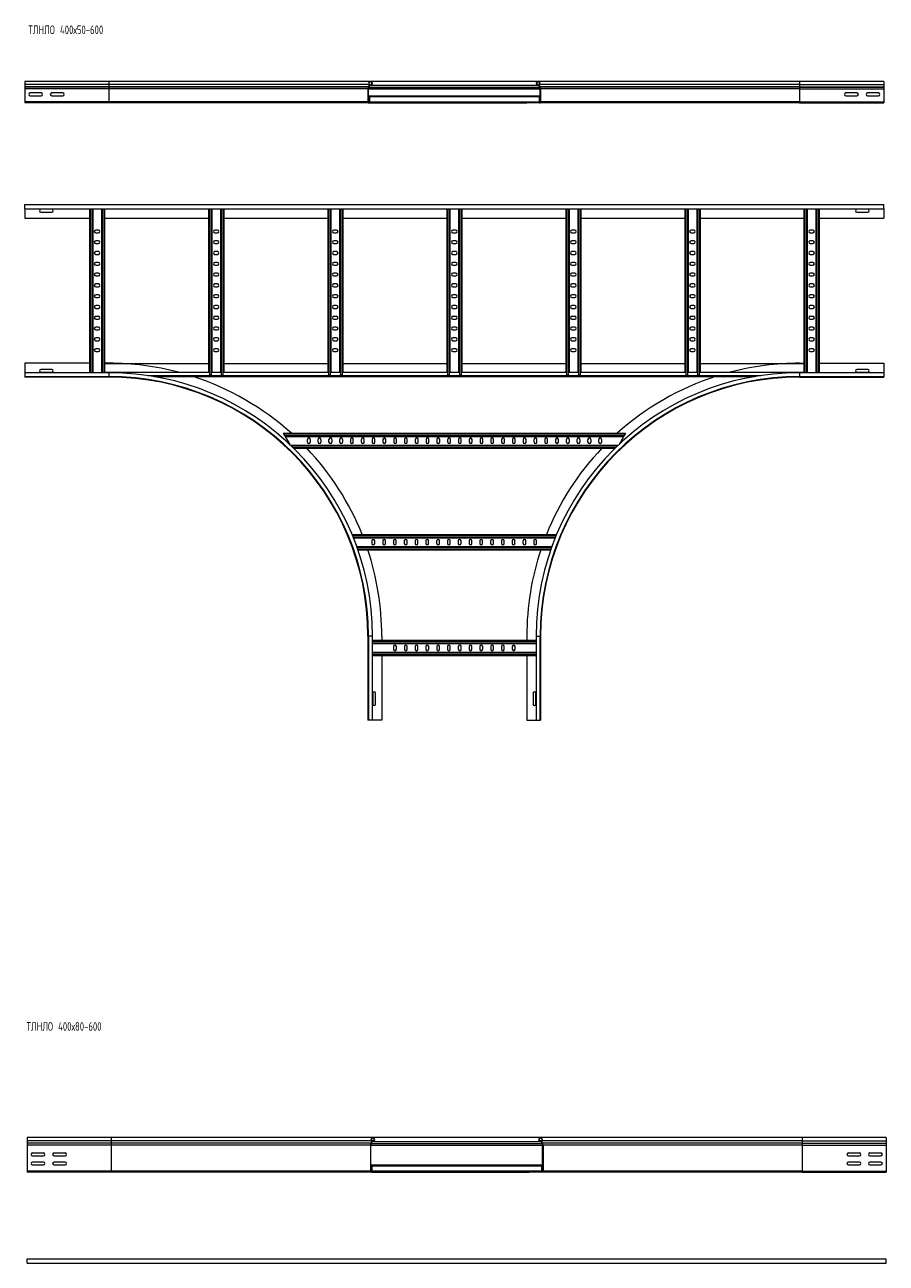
# Model space of a CAD drawing. Header units: millimetres. Extents: x -5 to 20346, y -6416 to 295.
# Tile 14 of 33: x 7594 to 9589, y -2847 to 23. Entities that reach past the tile are written whole.
import ezdxf

# ---------------------------------------------------------------- set-up
doc = ezdxf.new("R2010")
doc.units = ezdxf.units.MM
doc.styles.add('SLDTEXTSTYLE0', font='TXT', dxfattribs={"width": 0.7, "bigfont": 'bigfont'})

msp = doc.modelspace()

# ---------------------------------------------------------------- linework, layer by layer
at = {"color": 7, "linetype": 'Continuous', "lineweight": 15}
for p, q in [((7788.6, -108.3), (7593.6, -108.3)), ((7593.6, -108.3), (7593.6, -115.8)), ((8394.3, -108.3), (7788.6, -108.3)), ((8782.9, -108.3), (8394.3, -108.3)), ((9388.6, -108.3), (8782.9, -108.3)), ((9583.6, -108.3), (9388.6, -108.3)), ((9583.6, -108.3), (9583.6, -115.8)), ((7593.6, -115.8), (7593.6, -121.1)), ((7593.6, -121.1), (7593.6, -121.5)), ((7593.6, -121.5), (7593.6, -125.6)), ((7593.6, -125.6), (7593.6, -155.9)), ((7631.4, -135.1), (7605.9, -135.1)), ((7605.9, -141.6), (7631.4, -141.6)), ((7681.4, -135.1), (7655.9, -135.1)), ((7655.9, -141.6), (7681.4, -141.6)), ((8388.6, -125.6), (8388.6, -155.9)), ((8389.8, -155.9), (8389.8, -125.6)), ((8389.8, -141.7), (8392.1, -141.7)), ((8390.6, -121.1), (8390.3, -121.5)), ((8391.1, -122.3), (8391.5, -121.9)), ((8392.1, -141.7), (8392.1, -143.5)), ((8392.1, -141.7), (8785.1, -141.7)), ((8395.4, -116), (8392.4, -116)), ((8395.9, -117.1), (8392.8, -117.1)), ((8395.4, -116), (8395.9, -117.1)), ((8395.9, -117.1), (8781.3, -117.1)), ((8781.8, -116), (8781.3, -117.1)), ((8784.4, -117.1), (8781.3, -117.1)), ((8784.9, -116), (8781.8, -116)), ((8785.1, -141.7), (8787.4, -141.7)), ((8785.1, -141.7), (8785.1, -143.5)), ((8786.1, -122.3), (8785.7, -121.9)), ((8786.6, -121.1), (8787, -121.5)), ((8787.4, -155.9), (8787.4, -125.6)), ((8788.6, -125.6), (8788.6, -155.9)), ((9521.4, -135.1), (9495.9, -135.1)), ((9495.9, -141.6), (9521.4, -141.6)), ((9571.4, -135.1), (9545.9, -135.1)), ((9545.9, -141.6), (9571.4, -141.6)), ((9583.6, -115.8), (9583.6, -121.1)), ((9583.6, -121.1), (9583.6, -121.5)), ((9583.6, -121.5), (9583.6, -125.6)), ((9583.6, -125.6), (9583.6, -155.9)), ((7593.6, -155.9), (7593.6, -157.1)), ((7593.6, -155.9), (7593.6, -158.3)), ((7788.6, -158.3), (7593.6, -158.3)), ((8391, -158.3), (7788.6, -158.3)), ((8420.6, -157.1), (8391, -157.1)), ((8391, -158.3), (8420.6, -158.3)), ((8392.1, -143.5), (8392.1, -155.3)), ((8392.1, -155.3), (8392.1, -157.1)), ((8420.6, -157.1), (8756.6, -157.1)), ((8420.6, -158.3), (8420.6, -157.1)), ((8420.6, -158.3), (8756.6, -158.3)), ((8756.6, -157.1), (8786.2, -157.1)), ((8756.6, -158.3), (8756.6, -157.1)), ((8786.2, -158.3), (8756.6, -158.3)), ((8785.1, -143.5), (8785.1, -155.3)), ((8785.1, -155.3), (8785.1, -157.1)), ((9388.6, -158.3), (8786.2, -158.3)), ((9388.6, -158.3), (9583.6, -158.3)), ((9583.6, -155.9), (9583.6, -158.3)), ((7593.6, -394.6), (7593.6, -393.4)), ((7593.6, -393.4), (9583.6, -393.4)), ((9583.6, -394.6), (7593.6, -394.6)), ((7593.6, -403.7), (7593.6, -394.6)), ((9583.6, -394.6), (9583.6, -393.4)), ((9583.6, -403.7), (9583.6, -394.6)), ((7593.6, -403.7), (9583.6, -403.7)), ((7593.6, -403.7), (7593.6, -425.4)), ((7593.6, -425.4), (7743.6, -425.4)), ((7656.4, -404.7), (7630.9, -404.7)), ((7630.9, -411.2), (7656.4, -411.2)), ((7743.6, -403.7), (7743.6, -783.2)), ((7751.1, -403.7), (7751.1, -783.2)), ((7771.1, -403.7), (7771.1, -783.2)), ((7778.6, -403.7), (7778.6, -782.2)), ((7778.6, -425.4), (8019.4, -425.4)), ((8019.4, -403.7), (8019.4, -782.2)), ((8026.9, -403.7), (8026.9, -782.2)), ((8046.9, -403.7), (8046.9, -782.2)), ((8054.4, -403.7), (8054.4, -782.2)), ((8054.4, -425.4), (8295.3, -425.4)), ((8295.3, -403.7), (8295.3, -782.2)), ((8302.8, -403.7), (8302.8, -782.2)), ((8322.8, -403.7), (8322.8, -782.2)), ((8330.3, -403.7), (8330.3, -782.2)), ((8330.3, -425.4), (8571.1, -425.4)), ((8571.1, -403.7), (8571.1, -782.2)), ((8578.6, -403.7), (8578.6, -782.2)), ((8598.6, -403.7), (8598.6, -782.2)), ((8606.1, -403.7), (8606.1, -782.2)), ((8606.1, -425.4), (8846.9, -425.4)), ((8846.9, -403.7), (8846.9, -782.2)), ((8854.4, -403.7), (8854.4, -782.2)), ((8874.4, -403.7), (8874.4, -782.2)), ((8881.9, -403.7), (8881.9, -782.2)), ((8881.9, -425.4), (9122.8, -425.4)), ((9122.8, -403.7), (9122.8, -782.2)), ((9130.3, -403.7), (9130.3, -782.2)), ((9150.3, -403.7), (9150.3, -782.2)), ((9157.8, -403.7), (9157.8, -782.2)), ((9157.8, -425.4), (9398.6, -425.4)), ((9398.6, -403.7), (9398.6, -782.2)), ((9406.1, -403.7), (9406.1, -783.2)), ((9426.1, -403.7), (9426.1, -783.2)), ((9433.6, -403.7), (9433.6, -783.2)), ((9433.6, -425.4), (9583.6, -425.4)), ((9546.4, -404.7), (9520.9, -404.7)), ((9520.9, -411.2), (9546.4, -411.2)), ((9583.6, -403.7), (9583.6, -425.4)), ((7764.4, -452.7), (7757.9, -452.7)), ((8040.2, -452.7), (8033.7, -452.7)), ((8316, -452.7), (8309.5, -452.7)), ((8591.8, -452.7), (8585.3, -452.7)), ((8867.7, -452.7), (8861.2, -452.7)), ((9143.5, -452.7), (9137, -452.7)), ((9419.4, -452.7), (9412.9, -452.7)), ((7757.9, -459.2), (7764.4, -459.2)), ((7764.4, -477.7), (7757.9, -477.7)), ((7757.9, -484.2), (7764.4, -484.2)), ((8033.7, -459.2), (8040.2, -459.2)), ((8040.2, -477.7), (8033.7, -477.7)), ((8033.7, -484.2), (8040.2, -484.2)), ((8309.5, -459.2), (8316, -459.2)), ((8316, -477.7), (8309.5, -477.7)), ((8309.5, -484.2), (8316, -484.2)), ((8585.3, -459.2), (8591.8, -459.2)), ((8591.8, -477.7), (8585.3, -477.7)), ((8585.3, -484.2), (8591.8, -484.2)), ((8861.2, -459.2), (8867.7, -459.2)), ((8867.7, -477.7), (8861.2, -477.7)), ((8861.2, -484.2), (8867.7, -484.2)), ((9137, -459.2), (9143.5, -459.2)), ((9143.5, -477.7), (9137, -477.7)), ((9137, -484.2), (9143.5, -484.2)), ((9412.9, -459.2), (9419.4, -459.2)), ((9419.4, -477.7), (9412.9, -477.7)), ((9412.9, -484.2), (9419.4, -484.2)), ((7764.4, -502.7), (7757.9, -502.7)), ((7757.9, -509.2), (7764.4, -509.2)), ((8040.2, -502.7), (8033.7, -502.7)), ((8033.7, -509.2), (8040.2, -509.2)), ((8316, -502.7), (8309.5, -502.7)), ((8309.5, -509.2), (8316, -509.2)), ((8591.8, -502.7), (8585.3, -502.7)), ((8585.3, -509.2), (8591.8, -509.2)), ((8867.7, -502.7), (8861.2, -502.7)), ((8861.2, -509.2), (8867.7, -509.2)), ((9143.5, -502.7), (9137, -502.7)), ((9137, -509.2), (9143.5, -509.2)), ((9419.4, -502.7), (9412.9, -502.7)), ((9412.9, -509.2), (9419.4, -509.2)), ((7764.4, -527.7), (7757.9, -527.7)), ((7757.9, -534.2), (7764.4, -534.2)), ((8040.2, -527.7), (8033.7, -527.7)), ((8033.7, -534.2), (8040.2, -534.2)), ((8316, -527.7), (8309.5, -527.7)), ((8309.5, -534.2), (8316, -534.2)), ((8591.8, -527.7), (8585.3, -527.7)), ((8585.3, -534.2), (8591.8, -534.2)), ((8867.7, -527.7), (8861.2, -527.7)), ((8861.2, -534.2), (8867.7, -534.2)), ((9143.5, -527.7), (9137, -527.7)), ((9137, -534.2), (9143.5, -534.2)), ((9419.4, -527.7), (9412.9, -527.7)), ((9412.9, -534.2), (9419.4, -534.2)), ((7764.4, -552.7), (7757.9, -552.7)), ((7757.9, -559.2), (7764.4, -559.2)), ((8040.2, -552.7), (8033.7, -552.7)), ((8033.7, -559.2), (8040.2, -559.2)), ((8316, -552.7), (8309.5, -552.7)), ((8309.5, -559.2), (8316, -559.2)), ((8591.8, -552.7), (8585.3, -552.7)), ((8585.3, -559.2), (8591.8, -559.2)), ((8867.7, -552.7), (8861.2, -552.7)), ((8861.2, -559.2), (8867.7, -559.2)), ((9143.5, -552.7), (9137, -552.7)), ((9137, -559.2), (9143.5, -559.2)), ((9419.4, -552.7), (9412.9, -552.7)), ((9412.9, -559.2), (9419.4, -559.2)), ((7764.4, -577.7), (7757.9, -577.7)), ((7757.9, -584.2), (7764.4, -584.2)), ((8040.2, -577.7), (8033.7, -577.7)), ((8033.7, -584.2), (8040.2, -584.2)), ((8316, -577.7), (8309.5, -577.7)), ((8309.5, -584.2), (8316, -584.2)), ((8591.8, -577.7), (8585.3, -577.7)), ((8585.3, -584.2), (8591.8, -584.2)), ((8867.7, -577.7), (8861.2, -577.7)), ((8861.2, -584.2), (8867.7, -584.2)), ((9143.5, -577.7), (9137, -577.7)), ((9137, -584.2), (9143.5, -584.2)), ((9419.4, -577.7), (9412.9, -577.7)), ((9412.9, -584.2), (9419.4, -584.2)), ((7764.4, -602.7), (7757.9, -602.7)), ((7757.9, -609.2), (7764.4, -609.2)), ((7764.4, -627.7), (7757.9, -627.7)), ((8040.2, -602.7), (8033.7, -602.7)), ((8033.7, -609.2), (8040.2, -609.2)), ((8040.2, -627.7), (8033.7, -627.7)), ((8316, -602.7), (8309.5, -602.7)), ((8309.5, -609.2), (8316, -609.2)), ((8316, -627.7), (8309.5, -627.7)), ((8591.8, -602.7), (8585.3, -602.7)), ((8585.3, -609.2), (8591.8, -609.2)), ((8591.8, -627.7), (8585.3, -627.7)), ((8867.7, -602.7), (8861.2, -602.7)), ((8861.2, -609.2), (8867.7, -609.2)), ((8867.7, -627.7), (8861.2, -627.7)), ((9143.5, -602.7), (9137, -602.7)), ((9137, -609.2), (9143.5, -609.2)), ((9143.5, -627.7), (9137, -627.7)), ((9419.4, -602.7), (9412.9, -602.7)), ((9412.9, -609.2), (9419.4, -609.2)), ((9419.4, -627.7), (9412.9, -627.7)), ((7757.9, -634.2), (7764.4, -634.2)), ((7764.4, -652.7), (7757.9, -652.7)), ((7757.9, -659.2), (7764.4, -659.2)), ((8033.7, -634.2), (8040.2, -634.2)), ((8040.2, -652.7), (8033.7, -652.7)), ((8033.7, -659.2), (8040.2, -659.2)), ((8309.5, -634.2), (8316, -634.2)), ((8316, -652.7), (8309.5, -652.7)), ((8309.5, -659.2), (8316, -659.2)), ((8585.3, -634.2), (8591.8, -634.2)), ((8591.8, -652.7), (8585.3, -652.7)), ((8585.3, -659.2), (8591.8, -659.2)), ((8861.2, -634.2), (8867.7, -634.2)), ((8867.7, -652.7), (8861.2, -652.7)), ((8861.2, -659.2), (8867.7, -659.2)), ((9137, -634.2), (9143.5, -634.2)), ((9143.5, -652.7), (9137, -652.7)), ((9137, -659.2), (9143.5, -659.2)), ((9412.9, -634.2), (9419.4, -634.2)), ((9419.4, -652.7), (9412.9, -652.7)), ((9412.9, -659.2), (9419.4, -659.2)), ((7764.4, -677.7), (7757.9, -677.7)), ((7757.9, -684.2), (7764.4, -684.2)), ((8040.2, -677.7), (8033.7, -677.7)), ((8033.7, -684.2), (8040.2, -684.2)), ((8316, -677.7), (8309.5, -677.7)), ((8309.5, -684.2), (8316, -684.2)), ((8591.8, -677.7), (8585.3, -677.7)), ((8585.3, -684.2), (8591.8, -684.2)), ((8867.7, -677.7), (8861.2, -677.7)), ((8861.2, -684.2), (8867.7, -684.2)), ((9143.5, -677.7), (9137, -677.7)), ((9137, -684.2), (9143.5, -684.2)), ((9419.4, -677.7), (9412.9, -677.7)), ((9412.9, -684.2), (9419.4, -684.2)), ((7764.4, -702.7), (7757.9, -702.7)), ((7757.9, -709.2), (7764.4, -709.2)), ((8040.2, -702.7), (8033.7, -702.7)), ((8033.7, -709.2), (8040.2, -709.2)), ((8316, -702.7), (8309.5, -702.7)), ((8309.5, -709.2), (8316, -709.2)), ((8591.8, -702.7), (8585.3, -702.7)), ((8585.3, -709.2), (8591.8, -709.2)), ((8867.7, -702.7), (8861.2, -702.7)), ((8861.2, -709.2), (8867.7, -709.2)), ((9143.5, -702.7), (9137, -702.7)), ((9137, -709.2), (9143.5, -709.2)), ((9419.4, -702.7), (9412.9, -702.7)), ((9412.9, -709.2), (9419.4, -709.2)), ((7764.4, -727.7), (7757.9, -727.7)), ((7757.9, -734.2), (7764.4, -734.2)), ((8040.2, -727.7), (8033.7, -727.7)), ((8033.7, -734.2), (8040.2, -734.2)), ((8316, -727.7), (8309.5, -727.7)), ((8309.5, -734.2), (8316, -734.2)), ((8591.8, -727.7), (8585.3, -727.7)), ((8585.3, -734.2), (8591.8, -734.2)), ((8867.7, -727.7), (8861.2, -727.7)), ((8861.2, -734.2), (8867.7, -734.2)), ((9143.5, -727.7), (9137, -727.7)), ((9137, -734.2), (9143.5, -734.2)), ((9419.4, -727.7), (9412.9, -727.7)), ((9412.9, -734.2), (9419.4, -734.2)), ((7743.6, -761.4), (7593.6, -761.4)), ((7593.6, -761.4), (7593.6, -783.2)), ((7788.6, -761.4), (7778.6, -761.4)), ((7778.6, -762.2), (8019.4, -762.2)), ((8054.4, -762.2), (8295.3, -762.2)), ((8330.3, -762.2), (8571.1, -762.2)), ((8606.1, -762.2), (8846.9, -762.2)), ((8881.9, -762.2), (9122.8, -762.2)), ((9157.8, -762.2), (9398.6, -762.2)), ((9388.6, -761.4), (9398.6, -761.4)), ((9433.6, -761.4), (9583.6, -761.4)), ((9583.6, -761.4), (9583.6, -783.2)), ((7788.6, -783.2), (7593.6, -783.2)), ((7593.6, -783.2), (7593.6, -792.3)), ((7593.6, -792.3), (7788.6, -792.3)), ((7593.6, -792.3), (7593.6, -793.4)), ((7788.6, -793.4), (7593.6, -793.4)), ((7656.4, -775.7), (7630.9, -775.7)), ((7630.9, -782.2), (7656.4, -782.2)), ((7778.6, -783.2), (7778.6, -782.2)), ((7778.6, -782.2), (8019.9, -782.2)), ((7893.2, -792.2), (9284, -792.2)), ((8021.2, -789.9), (8019.9, -789.9)), ((8025.1, -789.9), (8021.2, -789.9)), ((8026.5, -789.9), (8025.1, -789.9)), ((8026.5, -782.2), (8047.4, -782.2)), ((8048.7, -789.9), (8047.4, -789.9)), ((8052.6, -789.9), (8048.7, -789.9)), ((8054, -789.9), (8052.6, -789.9)), ((8054, -782.2), (8295.7, -782.2)), ((8297.1, -789.9), (8295.7, -789.9)), ((8301, -789.9), (8297.1, -789.9)), ((8302.3, -789.9), (8301, -789.9)), ((8302.3, -782.2), (8323.2, -782.2)), ((8324.6, -789.9), (8323.2, -789.9)), ((8328.5, -789.9), (8324.6, -789.9)), ((8329.8, -789.9), (8328.5, -789.9)), ((8329.8, -782.2), (8571.5, -782.2)), ((8572.9, -789.9), (8571.5, -789.9)), ((8576.8, -789.9), (8572.9, -789.9)), ((8578.2, -789.9), (8576.8, -789.9)), ((8578.2, -782.2), (8599, -782.2)), ((8600.4, -789.9), (8599, -789.9)), ((8604.3, -789.9), (8600.4, -789.9)), ((8605.7, -789.9), (8604.3, -789.9)), ((8605.7, -782.2), (8847.3, -782.2)), ((8848.7, -789.9), (8847.3, -789.9)), ((8852.6, -789.9), (8848.7, -789.9)), ((8854, -789.9), (8852.6, -789.9)), ((8854, -782.2), (8874.8, -782.2)), ((8876.2, -789.9), (8874.8, -789.9)), ((8880.1, -789.9), (8876.2, -789.9)), ((8881.5, -789.9), (8880.1, -789.9)), ((8881.5, -782.2), (9123.2, -782.2)), ((9124.6, -789.9), (9123.2, -789.9)), ((9128.5, -789.9), (9124.6, -789.9)), ((9129.8, -789.9), (9128.5, -789.9)), ((9129.8, -782.2), (9150.7, -782.2)), ((9152.1, -789.9), (9150.7, -789.9)), ((9156, -789.9), (9152.1, -789.9)), ((9157.3, -789.9), (9156, -789.9)), ((9157.3, -782.2), (9398.6, -782.2)), ((9583.6, -783.2), (9388.6, -783.2)), ((9388.6, -792.3), (9583.6, -792.3)), ((9388.6, -793.4), (9583.6, -793.4)), ((9398.6, -783.2), (9398.6, -782.2)), ((9546.4, -775.7), (9520.9, -775.7)), ((9520.9, -782.2), (9546.4, -782.2)), ((9583.6, -783.2), (9583.6, -792.3)), ((9583.6, -792.3), (9583.6, -793.4)), ((8192.5, -923.4), (8985.5, -923.4)), ((8193.5, -925.2), (8192.5, -923.4)), ((8195.8, -929.1), (8193.5, -925.2)), ((8196.8, -930.9), (8195.8, -929.1)), ((8196.8, -930.9), (8981.1, -930.9)), ((8196.8, -930.9), (8207.8, -950)), ((8248.2, -944.2), (8248.2, -937.7)), ((8254.7, -937.7), (8254.7, -944.2)), ((8273.2, -944.2), (8273.2, -937.7)), ((8279.7, -937.7), (8279.7, -944.2)), ((8298.2, -944.2), (8298.2, -937.7)), ((8304.7, -937.7), (8304.7, -944.2)), ((8323.2, -944.2), (8323.2, -937.7)), ((8329.7, -937.7), (8329.7, -944.2)), ((8348.2, -937.7), (8348.2, -944.2)), ((8354.7, -944.2), (8354.7, -937.7)), ((8373.2, -937.7), (8373.2, -944.2)), ((8379.7, -944.2), (8379.7, -937.7)), ((8398.2, -937.7), (8398.2, -944.2)), ((8404.7, -944.2), (8404.7, -937.7)), ((8423.2, -937.7), (8423.2, -944.2)), ((8429.7, -944.2), (8429.7, -937.7)), ((8448.2, -937.7), (8448.2, -944.2)), ((8454.7, -944.2), (8454.7, -937.7)), ((8473.2, -937.7), (8473.2, -944.2)), ((8479.7, -944.2), (8479.7, -937.7)), ((8498.2, -937.7), (8498.2, -944.2)), ((8504.7, -944.2), (8504.7, -937.7)), ((8523.2, -937.7), (8523.2, -944.2)), ((8529.7, -944.2), (8529.7, -937.7)), ((8548.2, -937.7), (8548.2, -944.2)), ((8554.7, -944.2), (8554.7, -937.7)), ((8573.2, -937.7), (8573.2, -944.2)), ((8579.7, -944.2), (8579.7, -937.7)), ((8598.2, -937.7), (8598.2, -944.2)), ((8604.7, -944.2), (8604.7, -937.7)), ((8623.2, -937.7), (8623.2, -944.2)), ((8629.7, -944.2), (8629.7, -937.7)), ((8648.2, -937.7), (8648.2, -944.2)), ((8654.7, -944.2), (8654.7, -937.7)), ((8673.2, -937.7), (8673.2, -944.2)), ((8679.7, -944.2), (8679.7, -937.7)), ((8698.2, -937.7), (8698.2, -944.2)), ((8704.7, -944.2), (8704.7, -937.7)), ((8723.2, -937.7), (8723.2, -944.2)), ((8729.7, -944.2), (8729.7, -937.7)), ((8748.2, -937.7), (8748.2, -944.2)), ((8754.7, -944.2), (8754.7, -937.7)), ((8773.2, -937.7), (8773.2, -944.2)), ((8779.7, -944.2), (8779.7, -937.7)), ((8798.2, -937.7), (8798.2, -944.2)), ((8804.7, -944.2), (8804.7, -937.7)), ((8823.2, -937.7), (8823.2, -944.2)), ((8829.7, -944.2), (8829.7, -937.7)), ((8848.2, -944.2), (8848.2, -937.7)), ((8854.7, -937.7), (8854.7, -944.2)), ((8873.2, -944.2), (8873.2, -937.7)), ((8879.7, -937.7), (8879.7, -944.2)), ((8898.2, -944.2), (8898.2, -937.7)), ((8904.7, -937.7), (8904.7, -944.2)), ((8923.2, -944.2), (8923.2, -937.7)), ((8929.7, -937.7), (8929.7, -944.2)), ((8971, -948.5), (8981.1, -930.9)), ((8982.2, -929.1), (8981.1, -930.9)), ((8984.4, -925.2), (8982.2, -929.1)), ((8985.5, -923.4), (8984.4, -925.2)), ((8208.8, -950.9), (8968.4, -950.9)), ((8216.6, -958.4), (8960.6, -958.4)), ((8351.8, -1158.4), (8825.4, -1158.4)), ((8354.8, -1165.9), (8822.4, -1165.9)), ((8397.7, -1172.7), (8397.7, -1179.2)), ((8404.2, -1179.2), (8404.2, -1172.7)), ((8422.7, -1172.7), (8422.7, -1179.2)), ((8429.2, -1179.2), (8429.2, -1172.7)), ((8447.7, -1172.7), (8447.7, -1179.2)), ((8454.2, -1179.2), (8454.2, -1172.7)), ((8472.7, -1172.7), (8472.7, -1179.2)), ((8479.2, -1179.2), (8479.2, -1172.7)), ((8497.7, -1172.7), (8497.7, -1179.2)), ((8504.2, -1179.2), (8504.2, -1172.7)), ((8522.7, -1172.7), (8522.7, -1179.2)), ((8529.2, -1179.2), (8529.2, -1172.7)), ((8547.7, -1172.7), (8547.7, -1179.2)), ((8554.2, -1179.2), (8554.2, -1172.7)), ((8572.7, -1172.7), (8572.7, -1179.2)), ((8579.2, -1179.2), (8579.2, -1172.7)), ((8597.7, -1172.7), (8597.7, -1179.2)), ((8604.2, -1179.2), (8604.2, -1172.7)), ((8622.7, -1172.7), (8622.7, -1179.2)), ((8629.2, -1179.2), (8629.2, -1172.7)), ((8647.7, -1172.7), (8647.7, -1179.2)), ((8654.2, -1179.2), (8654.2, -1172.7)), ((8672.7, -1172.7), (8672.7, -1179.2)), ((8679.2, -1179.2), (8679.2, -1172.7)), ((8697.7, -1172.7), (8697.7, -1179.2)), ((8704.2, -1179.2), (8704.2, -1172.7)), ((8722.7, -1172.7), (8722.7, -1179.2)), ((8729.2, -1179.2), (8729.2, -1172.7)), ((8747.7, -1172.7), (8747.7, -1179.2)), ((8754.2, -1179.2), (8754.2, -1172.7)), ((8772.7, -1172.7), (8772.7, -1179.2)), ((8779.2, -1179.2), (8779.2, -1172.7)), ((8362.5, -1185.9), (8814.7, -1185.9)), ((8365.1, -1193.4), (8812.1, -1193.4)), ((8388.6, -1393.4), (8388.6, -1588.4)), ((8389.7, -1393.4), (8389.7, -1588.4)), ((8398.8, -1588.4), (8398.8, -1393.4)), ((8398.8, -1403.4), (8778.4, -1403.4)), ((8420.6, -1393.4), (8420.6, -1403.4)), ((8756.6, -1393.4), (8756.6, -1403.4)), ((8778.4, -1393.4), (8778.4, -1588.4)), ((8787.5, -1588.4), (8787.5, -1393.4)), ((8788.6, -1393.4), (8788.6, -1588.4)), ((8398.8, -1410.9), (8778.4, -1410.9)), ((8398.8, -1430.9), (8778.4, -1430.9)), ((8447.9, -1417.7), (8447.9, -1424.2)), ((8454.4, -1424.2), (8454.4, -1417.7)), ((8472.9, -1417.7), (8472.9, -1424.2)), ((8479.4, -1424.2), (8479.4, -1417.7)), ((8497.9, -1417.7), (8497.9, -1424.2)), ((8504.4, -1424.2), (8504.4, -1417.7)), ((8522.9, -1417.7), (8522.9, -1424.2)), ((8529.4, -1424.2), (8529.4, -1417.7)), ((8547.9, -1417.7), (8547.9, -1424.2)), ((8554.4, -1424.2), (8554.4, -1417.7)), ((8572.9, -1417.7), (8572.9, -1424.2)), ((8579.4, -1424.2), (8579.4, -1417.7)), ((8597.9, -1417.7), (8597.9, -1424.2)), ((8604.4, -1424.2), (8604.4, -1417.7)), ((8622.9, -1417.7), (8622.9, -1424.2)), ((8629.4, -1424.2), (8629.4, -1417.7)), ((8647.9, -1417.7), (8647.9, -1424.2)), ((8654.4, -1424.2), (8654.4, -1417.7)), ((8672.9, -1417.7), (8672.9, -1424.2)), ((8679.4, -1424.2), (8679.4, -1417.7)), ((8697.9, -1417.7), (8697.9, -1424.2)), ((8704.4, -1424.2), (8704.4, -1417.7)), ((8722.9, -1417.7), (8722.9, -1424.2)), ((8729.4, -1424.2), (8729.4, -1417.7)), ((8398.8, -1438.4), (8778.4, -1438.4)), ((8420.6, -1438.4), (8420.6, -1588.4)), ((8756.6, -1438.4), (8756.6, -1588.4)), ((8399.9, -1525.7), (8399.9, -1551.2)), ((8406.4, -1551.2), (8406.4, -1525.7)), ((8770.9, -1525.7), (8770.9, -1551.2)), ((8777.4, -1551.2), (8777.4, -1525.7)), ((8389.7, -1588.4), (8388.6, -1588.4)), ((8398.8, -1588.4), (8389.7, -1588.4)), ((8420.6, -1588.4), (8398.8, -1588.4)), ((8756.6, -1588.4), (8778.4, -1588.4)), ((8778.4, -1588.4), (8787.5, -1588.4)), ((8787.5, -1588.4), (8788.6, -1588.4)), ((7794.1, -2555.6), (7599.1, -2555.6)), ((7599.1, -2555.6), (7599.1, -2563.1)), ((7599.1, -2563.1), (7599.1, -2568.4)), ((7599.1, -2568.4), (7599.1, -2568.8)), ((7599.1, -2568.8), (7599.1, -2572.9)), ((7599.1, -2572.9), (7599.1, -2633.2)), ((8399.8, -2555.6), (7794.1, -2555.6)), ((8394.1, -2572.9), (8394.1, -2633.2)), ((8395.3, -2633.2), (8395.3, -2572.9)), ((8396.1, -2568.4), (8395.8, -2568.8)), ((8396.7, -2569.6), (8397, -2569.2)), ((8401, -2563.3), (8397.9, -2563.3)), ((8401.4, -2564.5), (8398.3, -2564.5)), ((8788.5, -2555.6), (8399.8, -2555.6)), ((8401, -2563.3), (8401.4, -2564.5)), ((8401.4, -2564.5), (8786.9, -2564.5)), ((8787.3, -2563.3), (8786.9, -2564.5)), ((8790, -2564.5), (8786.9, -2564.5)), ((8790.4, -2563.3), (8787.3, -2563.3)), ((9394.1, -2555.6), (8788.5, -2555.6)), ((8791.6, -2569.6), (8791.3, -2569.2)), ((8792.1, -2568.4), (8792.5, -2568.8)), ((8792.9, -2633.2), (8792.9, -2572.9)), ((8794.1, -2572.9), (8794.1, -2633.2)), ((9589.1, -2555.6), (9394.1, -2555.6)), ((9589.1, -2555.6), (9589.1, -2563.1)), ((9589.1, -2563.1), (9589.1, -2568.4)), ((9589.1, -2568.4), (9589.1, -2568.8)), ((9589.1, -2568.8), (9589.1, -2572.9)), ((9589.1, -2572.9), (9589.1, -2633.2)), ((7636.9, -2591.4), (7611.4, -2591.4)), ((7611.4, -2597.9), (7636.9, -2597.9)), ((7686.9, -2591.4), (7661.4, -2591.4)), ((7661.4, -2597.9), (7686.9, -2597.9)), ((9526.9, -2591.4), (9501.4, -2591.4)), ((9501.4, -2597.9), (9526.9, -2597.9)), ((9576.9, -2591.4), (9551.4, -2591.4)), ((9551.4, -2597.9), (9576.9, -2597.9)), ((7599.1, -2633.2), (7599.1, -2634.4)), ((7599.1, -2633.2), (7599.1, -2635.6)), ((7794.1, -2635.6), (7599.1, -2635.6)), ((7636.9, -2612.4), (7611.4, -2612.4)), ((7611.4, -2618.9), (7636.9, -2618.9)), ((7686.9, -2612.4), (7661.4, -2612.4)), ((7661.4, -2618.9), (7686.9, -2618.9)), ((8396.5, -2635.6), (7794.1, -2635.6)), ((8395.3, -2619), (8397.6, -2619)), ((8426.1, -2634.4), (8396.5, -2634.4)), ((8396.5, -2635.6), (8426.1, -2635.6)), ((8397.6, -2619), (8790.6, -2619)), ((8397.6, -2619), (8397.6, -2620.8)), ((8397.6, -2620.8), (8397.6, -2632.6)), ((8397.6, -2632.6), (8397.6, -2634.4)), ((8426.1, -2634.4), (8762.1, -2634.4)), ((8426.1, -2635.6), (8426.1, -2634.4)), ((8426.1, -2635.6), (8762.1, -2635.6)), ((8762.1, -2635.6), (8762.1, -2634.4)), ((8762.1, -2634.4), (8791.7, -2634.4)), ((8791.7, -2635.6), (8762.1, -2635.6)), ((8790.6, -2619), (8792.9, -2619)), ((8790.6, -2619), (8790.6, -2620.8)), ((8790.6, -2620.8), (8790.6, -2632.6)), ((8790.6, -2632.6), (8790.6, -2634.4)), ((9394.1, -2635.6), (8791.7, -2635.6)), ((9394.1, -2635.6), (9589.1, -2635.6)), ((9526.9, -2612.4), (9501.4, -2612.4)), ((9501.4, -2618.9), (9526.9, -2618.9)), ((9576.9, -2612.4), (9551.4, -2612.4)), ((9551.4, -2618.9), (9576.9, -2618.9)), ((9589.1, -2633.2), (9589.1, -2635.6)), ((7599.1, -2836.6), (9589.1, -2836.6)), ((7599.1, -2837.7), (7599.1, -2836.6)), ((9589.1, -2837.7), (7599.1, -2837.7)), ((7599.1, -2846.8), (7599.1, -2837.7)), ((9589.1, -2837.7), (9589.1, -2836.6)), ((9589.1, -2846.8), (9589.1, -2837.7)), ((7599.1, -2846.8), (9589.1, -2846.8))]:
    msp.add_line(p, q, dxfattribs=at)
at = {"color": 8, "linetype": 'Continuous', "lineweight": 0}
for p, q in [((7788.6, -108.3), (7788.6, -115.8)), ((9388.6, -108.3), (9388.6, -115.8)), ((7788.6, -115.8), (7593.6, -115.8)), ((7788.6, -121.1), (7593.6, -121.1)), ((7788.6, -121.5), (7593.6, -121.5)), ((7788.6, -125.6), (7593.6, -125.6)), ((8390.8, -115.8), (7788.6, -115.8)), ((7788.6, -115.8), (7788.6, -121.1)), ((8390.6, -121.1), (7788.6, -121.1)), ((7788.6, -121.1), (7788.6, -121.5)), ((8390.3, -121.5), (7788.6, -121.5)), ((7788.6, -121.5), (7788.6, -125.6)), ((8388.6, -125.6), (7788.6, -125.6)), ((7788.6, -125.6), (7788.6, -155.9)), ((8389.8, -125.6), (8787.4, -125.6)), ((8391.1, -122.3), (8786.1, -122.3)), ((8391.5, -121.9), (8785.7, -121.9)), ((9388.6, -115.8), (8786.4, -115.8)), ((9388.6, -121.1), (8786.6, -121.1)), ((9388.6, -121.5), (8787, -121.5)), ((9388.6, -125.6), (8788.6, -125.6)), ((9388.6, -115.8), (9388.6, -121.1)), ((9388.6, -115.8), (9583.6, -115.8)), ((9388.6, -121.1), (9388.6, -121.5)), ((9388.6, -121.1), (9583.6, -121.1)), ((9388.6, -121.5), (9388.6, -125.6)), ((9388.6, -121.5), (9583.6, -121.5)), ((9388.6, -125.6), (9388.6, -155.9)), ((9388.6, -125.6), (9583.6, -125.6)), ((7788.6, -155.9), (7593.6, -155.9)), ((8388.6, -155.9), (7788.6, -155.9)), ((7788.6, -155.9), (7788.6, -158.3)), ((8389.8, -143.5), (8392.1, -143.5)), ((8389.8, -155.3), (8392.1, -155.3)), ((8392.1, -143.5), (8785.1, -143.5)), ((8392.1, -155.3), (8785.1, -155.3)), ((8785.1, -143.5), (8787.4, -143.5)), ((8785.1, -155.3), (8787.4, -155.3)), ((9388.6, -155.9), (8788.6, -155.9)), ((9388.6, -155.9), (9388.6, -158.3)), ((9388.6, -155.9), (9583.6, -155.9)), ((7745.4, -403.7), (7745.4, -783.2)), ((7749.3, -403.7), (7749.3, -783.2)), ((7772.9, -403.7), (7772.9, -783.2)), ((7776.8, -403.7), (7776.8, -783.2)), ((8021.2, -403.7), (8021.2, -789.9)), ((8025.1, -403.7), (8025.1, -789.9)), ((8048.7, -403.7), (8048.7, -789.9)), ((8052.6, -403.7), (8052.6, -789.9)), ((8297.1, -403.7), (8297.1, -789.9)), ((8301, -403.7), (8301, -789.9)), ((8324.6, -403.7), (8324.6, -789.9)), ((8328.5, -403.7), (8328.5, -789.9)), ((8572.9, -403.7), (8572.9, -789.9)), ((8576.8, -403.7), (8576.8, -789.9)), ((8600.4, -403.7), (8600.4, -789.9)), ((8604.3, -403.7), (8604.3, -789.9)), ((8848.7, -403.7), (8848.7, -789.9)), ((8852.6, -403.7), (8852.6, -789.9)), ((8876.2, -403.7), (8876.2, -789.9)), ((8880.1, -403.7), (8880.1, -789.9)), ((9124.6, -403.7), (9124.6, -789.9)), ((9128.5, -403.7), (9128.5, -789.9)), ((9152.1, -403.7), (9152.1, -789.9)), ((9156, -403.7), (9156, -789.9)), ((9400.4, -403.7), (9400.4, -783.2)), ((9404.3, -403.7), (9404.3, -783.2)), ((9427.9, -403.7), (9427.9, -783.2)), ((9431.8, -403.7), (9431.8, -783.2)), ((7788.6, -783.2), (7788.6, -792.3)), ((7788.6, -792.3), (7788.6, -793.4)), ((7878.3, -789.8), (8019.9, -789.8)), ((8026.5, -789.8), (8047.4, -789.8)), ((8054, -789.8), (8295.7, -789.8)), ((8302.3, -789.8), (8323.2, -789.8)), ((8329.8, -789.8), (8571.5, -789.8)), ((8578.2, -789.8), (8599, -789.8)), ((8605.7, -789.8), (8847.3, -789.8)), ((8854, -789.8), (8874.8, -789.8)), ((8881.5, -789.8), (9123.2, -789.8)), ((9129.8, -789.8), (9150.7, -789.8)), ((9157.3, -789.8), (9298.9, -789.8)), ((9388.6, -783.2), (9388.6, -792.3)), ((9388.6, -792.3), (9388.6, -793.4)), ((8193.5, -925.2), (8984.4, -925.2)), ((8195.8, -929.1), (8982.2, -929.1)), ((8210.7, -952.7), (8966.5, -952.7)), ((8214.7, -956.6), (8962.5, -956.6)), ((8352.5, -1160.2), (8824.7, -1160.2)), ((8354.1, -1164.1), (8823.1, -1164.1)), ((8363.1, -1187.7), (8814.1, -1187.7)), ((8364.5, -1191.6), (8812.7, -1191.6)), ((8389.7, -1393.4), (8388.6, -1393.4)), ((8398.8, -1393.4), (8389.7, -1393.4)), ((8398.8, -1405.2), (8778.4, -1405.2)), ((8778.4, -1393.4), (8787.5, -1393.4)), ((8787.5, -1393.4), (8788.6, -1393.4)), ((8398.8, -1409.1), (8778.4, -1409.1)), ((8398.8, -1432.7), (8778.4, -1432.7)), ((8398.8, -1436.6), (8778.4, -1436.6)), ((7794.1, -2563.1), (7599.1, -2563.1)), ((7794.1, -2568.4), (7599.1, -2568.4)), ((7794.1, -2568.8), (7599.1, -2568.8)), ((7794.1, -2572.9), (7599.1, -2572.9)), ((7794.1, -2555.6), (7794.1, -2563.1)), ((8396.3, -2563.1), (7794.1, -2563.1)), ((7794.1, -2563.1), (7794.1, -2568.4)), ((8396.1, -2568.4), (7794.1, -2568.4)), ((7794.1, -2568.4), (7794.1, -2568.8)), ((7794.1, -2568.8), (7794.1, -2572.9)), ((8395.8, -2568.8), (7794.1, -2568.8)), ((8394.1, -2572.9), (7794.1, -2572.9)), ((7794.1, -2572.9), (7794.1, -2633.2)), ((8395.3, -2572.9), (8792.9, -2572.9)), ((8396.7, -2569.6), (8791.6, -2569.6)), ((8397, -2569.2), (8791.3, -2569.2)), ((9394.1, -2563.1), (8792, -2563.1)), ((9394.1, -2568.4), (8792.1, -2568.4)), ((9394.1, -2568.8), (8792.5, -2568.8)), ((9394.1, -2572.9), (8794.1, -2572.9)), ((9394.1, -2555.6), (9394.1, -2563.1)), ((9394.1, -2563.1), (9394.1, -2568.4)), ((9394.1, -2563.1), (9589.1, -2563.1)), ((9394.1, -2568.4), (9394.1, -2568.8)), ((9394.1, -2568.4), (9589.1, -2568.4)), ((9394.1, -2568.8), (9394.1, -2572.9)), ((9394.1, -2568.8), (9589.1, -2568.8)), ((9394.1, -2572.9), (9394.1, -2633.2)), ((9394.1, -2572.9), (9589.1, -2572.9)), ((7794.1, -2633.2), (7599.1, -2633.2)), ((8394.1, -2633.2), (7794.1, -2633.2)), ((7794.1, -2633.2), (7794.1, -2635.6)), ((8395.3, -2620.8), (8397.6, -2620.8)), ((8395.3, -2632.6), (8397.6, -2632.6)), ((8397.6, -2620.8), (8790.6, -2620.8)), ((8397.6, -2632.6), (8790.6, -2632.6)), ((8790.6, -2620.8), (8792.9, -2620.8)), ((8790.6, -2632.6), (8792.9, -2632.6)), ((9394.1, -2633.2), (8794.1, -2633.2)), ((9394.1, -2633.2), (9394.1, -2635.6)), ((9394.1, -2633.2), (9589.1, -2633.2))]:
    msp.add_line(p, q, dxfattribs=at)
at = {"color": 7, "linetype": 'Continuous', "lineweight": 15}
for centre, radius, start, end in [((8394.3, -112.9), 4.55, 290.35, 219.6816), ((8394.3, -112.9), 3.35, 290.35, 219.6816), ((8782.9, -112.9), 4.55, 320.3184, 249.65), ((8782.9, -112.9), 3.35, 320.3184, 249.65), ((7605.9, -138.3), 3.25, 90, 270), ((7631.4, -138.3), 3.25, 270, 90), ((7655.9, -138.3), 3.25, 90, 270), ((7681.4, -138.3), 3.25, 270, 90), ((8394.6, -125.6), 6, 136.4649, 180), ((8394.6, -125.6), 4.8, 136.4649, 180), ((8387.7, -118.3), 4, 316.4649, 39.6816), ((8387.7, -118.3), 5.2, 316.4649, 39.6816), ((8789.5, -118.3), 5.2, 140.3184, 223.5351), ((8789.5, -118.3), 4, 140.3184, 223.5351), ((8782.6, -125.6), 4.8, 0, 43.5351), ((8782.6, -125.6), 6, 0, 43.5351), ((9495.9, -138.3), 3.25, 90, 270), ((9521.4, -138.3), 3.25, 270, 90), ((9545.9, -138.3), 3.25, 90, 270), ((9571.4, -138.3), 3.25, 270, 90), ((8391, -155.9), 2.4, 180, 270), ((8391, -155.9), 1.2, 180, 270), ((8786.2, -155.9), 2.4, 270, 0), ((8786.2, -155.9), 1.2, 270, 0), ((7630.9, -407.9), 3.25, 90, 270), ((7656.4, -407.9), 3.25, 270, 90), ((9520.9, -407.9), 3.25, 90, 270), ((9546.4, -407.9), 3.25, 270, 90), ((7757.9, -455.9), 3.25, 90, 270), ((7764.4, -455.9), 3.25, 270, 90), ((8033.7, -455.9), 3.25, 90, 270), ((8040.2, -455.9), 3.25, 270, 90), ((8309.5, -455.9), 3.25, 90, 270), ((8316, -455.9), 3.25, 270, 90), ((8585.3, -455.9), 3.25, 90, 270), ((8591.8, -455.9), 3.25, 270, 90), ((8861.2, -455.9), 3.25, 90, 270), ((8867.7, -455.9), 3.25, 270, 90), ((9137, -455.9), 3.25, 90, 270), ((9143.5, -455.9), 3.25, 270, 90), ((9412.9, -455.9), 3.25, 90, 270), ((9419.4, -455.9), 3.25, 270, 90), ((7757.9, -480.9), 3.25, 90, 270), ((7764.4, -480.9), 3.25, 270, 90), ((8033.7, -480.9), 3.25, 90, 270), ((8040.2, -480.9), 3.25, 270, 90), ((8309.5, -480.9), 3.25, 90, 270), ((8316, -480.9), 3.25, 270, 90), ((8585.3, -480.9), 3.25, 90, 270), ((8591.8, -480.9), 3.25, 270, 90), ((8861.2, -480.9), 3.25, 90, 270), ((8867.7, -480.9), 3.25, 270, 90), ((9137, -480.9), 3.25, 90, 270), ((9143.5, -480.9), 3.25, 270, 90), ((9412.9, -480.9), 3.25, 90, 270), ((9419.4, -480.9), 3.25, 270, 90), ((7757.9, -505.9), 3.25, 90, 270), ((7764.4, -505.9), 3.25, 270, 90), ((8033.7, -505.9), 3.25, 90, 270), ((8040.2, -505.9), 3.25, 270, 90), ((8309.5, -505.9), 3.25, 90, 270), ((8316, -505.9), 3.25, 270, 90), ((8585.3, -505.9), 3.25, 90, 270), ((8591.8, -505.9), 3.25, 270, 90), ((8861.2, -505.9), 3.25, 90, 270), ((8867.7, -505.9), 3.25, 270, 90), ((9137, -505.9), 3.25, 90, 270), ((9143.5, -505.9), 3.25, 270, 90), ((9412.9, -505.9), 3.25, 90, 270), ((9419.4, -505.9), 3.25, 270, 90), ((7757.9, -530.9), 3.25, 90, 270), ((7764.4, -530.9), 3.25, 270, 90), ((8033.7, -530.9), 3.25, 90, 270), ((8040.2, -530.9), 3.25, 270, 90), ((8309.5, -530.9), 3.25, 90, 270), ((8316, -530.9), 3.25, 270, 90), ((8585.3, -530.9), 3.25, 90, 270), ((8591.8, -530.9), 3.25, 270, 90), ((8861.2, -530.9), 3.25, 90, 270), ((8867.7, -530.9), 3.25, 270, 90), ((9137, -530.9), 3.25, 90, 270), ((9143.5, -530.9), 3.25, 270, 90), ((9412.9, -530.9), 3.25, 90, 270), ((9419.4, -530.9), 3.25, 270, 90), ((7757.9, -555.9), 3.25, 90, 270), ((7764.4, -555.9), 3.25, 270, 90), ((8033.7, -555.9), 3.25, 90, 270), ((8040.2, -555.9), 3.25, 270, 90), ((8309.5, -555.9), 3.25, 90, 270), ((8316, -555.9), 3.25, 270, 90), ((8585.3, -555.9), 3.25, 90, 270), ((8591.8, -555.9), 3.25, 270, 90), ((8861.2, -555.9), 3.25, 90, 270), ((8867.7, -555.9), 3.25, 270, 90), ((9137, -555.9), 3.25, 90, 270), ((9143.5, -555.9), 3.25, 270, 90), ((9412.9, -555.9), 3.25, 90, 270), ((9419.4, -555.9), 3.25, 270, 90), ((7757.9, -580.9), 3.25, 90, 270), ((7764.4, -580.9), 3.25, 270, 90), ((8033.7, -580.9), 3.25, 90, 270), ((8040.2, -580.9), 3.25, 270, 90), ((8309.5, -580.9), 3.25, 90, 270), ((8316, -580.9), 3.25, 270, 90), ((8585.3, -580.9), 3.25, 90, 270), ((8591.8, -580.9), 3.25, 270, 90), ((8861.2, -580.9), 3.25, 90, 270), ((8867.7, -580.9), 3.25, 270, 90), ((9137, -580.9), 3.25, 90, 270), ((9143.5, -580.9), 3.25, 270, 90), ((9412.9, -580.9), 3.25, 90, 270), ((9419.4, -580.9), 3.25, 270, 90), ((7757.9, -605.9), 3.25, 90, 270), ((7757.9, -630.9), 3.25, 90, 270), ((7764.4, -605.9), 3.25, 270, 90), ((7764.4, -630.9), 3.25, 270, 90), ((8033.7, -605.9), 3.25, 90, 270), ((8033.7, -630.9), 3.25, 90, 270), ((8040.2, -605.9), 3.25, 270, 90), ((8040.2, -630.9), 3.25, 270, 90), ((8309.5, -605.9), 3.25, 90, 270), ((8309.5, -630.9), 3.25, 90, 270), ((8316, -605.9), 3.25, 270, 90), ((8316, -630.9), 3.25, 270, 90), ((8585.3, -605.9), 3.25, 90, 270), ((8585.3, -630.9), 3.25, 90, 270), ((8591.8, -605.9), 3.25, 270, 90), ((8591.8, -630.9), 3.25, 270, 90), ((8861.2, -605.9), 3.25, 90, 270), ((8861.2, -630.9), 3.25, 90, 270), ((8867.7, -605.9), 3.25, 270, 90), ((8867.7, -630.9), 3.25, 270, 90), ((9137, -605.9), 3.25, 90, 270), ((9137, -630.9), 3.25, 90, 270), ((9143.5, -605.9), 3.25, 270, 90), ((9143.5, -630.9), 3.25, 270, 90), ((9412.9, -605.9), 3.25, 90, 270), ((9412.9, -630.9), 3.25, 90, 270), ((9419.4, -605.9), 3.25, 270, 90), ((9419.4, -630.9), 3.25, 270, 90), ((7757.9, -655.9), 3.25, 90, 270), ((7764.4, -655.9), 3.25, 270, 90), ((8033.7, -655.9), 3.25, 90, 270), ((8040.2, -655.9), 3.25, 270, 90), ((8309.5, -655.9), 3.25, 90, 270), ((8316, -655.9), 3.25, 270, 90), ((8585.3, -655.9), 3.25, 90, 270), ((8591.8, -655.9), 3.25, 270, 90), ((8861.2, -655.9), 3.25, 90, 270), ((8867.7, -655.9), 3.25, 270, 90), ((9137, -655.9), 3.25, 90, 270), ((9143.5, -655.9), 3.25, 270, 90), ((9412.9, -655.9), 3.25, 90, 270), ((9419.4, -655.9), 3.25, 270, 90), ((7757.9, -680.9), 3.25, 90, 270), ((7764.4, -680.9), 3.25, 270, 90), ((8033.7, -680.9), 3.25, 90, 270), ((8040.2, -680.9), 3.25, 270, 90), ((8309.5, -680.9), 3.25, 90, 270), ((8316, -680.9), 3.25, 270, 90), ((8585.3, -680.9), 3.25, 90, 270), ((8591.8, -680.9), 3.25, 270, 90), ((8861.2, -680.9), 3.25, 90, 270), ((8867.7, -680.9), 3.25, 270, 90), ((9137, -680.9), 3.25, 90, 270), ((9143.5, -680.9), 3.25, 270, 90), ((9412.9, -680.9), 3.25, 90, 270), ((9419.4, -680.9), 3.25, 270, 90), ((7757.9, -705.9), 3.25, 90, 270), ((7764.4, -705.9), 3.25, 270, 90), ((8033.7, -705.9), 3.25, 90, 270), ((8040.2, -705.9), 3.25, 270, 90), ((8309.5, -705.9), 3.25, 90, 270), ((8316, -705.9), 3.25, 270, 90), ((8585.3, -705.9), 3.25, 90, 270), ((8591.8, -705.9), 3.25, 270, 90), ((8861.2, -705.9), 3.25, 90, 270), ((8867.7, -705.9), 3.25, 270, 90), ((9137, -705.9), 3.25, 90, 270), ((9143.5, -705.9), 3.25, 270, 90), ((9412.9, -705.9), 3.25, 90, 270), ((9419.4, -705.9), 3.25, 270, 90), ((7757.9, -730.9), 3.25, 90, 270), ((7764.4, -730.9), 3.25, 270, 90), ((8033.7, -730.9), 3.25, 90, 270), ((8040.2, -730.9), 3.25, 270, 90), ((8309.5, -730.9), 3.25, 90, 270), ((8316, -730.9), 3.25, 270, 90), ((8585.3, -730.9), 3.25, 90, 270), ((8591.8, -730.9), 3.25, 270, 90), ((8861.2, -730.9), 3.25, 90, 270), ((8867.7, -730.9), 3.25, 270, 90), ((9137, -730.9), 3.25, 90, 270), ((9143.5, -730.9), 3.25, 270, 90), ((9412.9, -730.9), 3.25, 90, 270), ((9419.4, -730.9), 3.25, 270, 90), ((7788.6, -1393.4), 632, 75.2596, 90), ((9388.6, -1393.4), 632, 90, 104.7404), ((7630.9, -778.9), 3.25, 90, 270), ((7656.4, -778.9), 3.25, 270, 90), ((7788.6, -1393.4), 610.2, 0, 90), ((7788.6, -1393.4), 601.1, 0, 90), ((7788.6, -1393.4), 600, 0, 90), ((7788.6, -1393.4), 632, 48.0451, 72.0388), ((9388.6, -1393.4), 610.2, 90, 180), ((9388.6, -1393.4), 601.1, 90, 180), ((9388.6, -1393.4), 600, 90, 180), ((9388.6, -1393.4), 632, 107.9612, 131.9549), ((9520.9, -778.9), 3.25, 90, 270), ((9546.4, -778.9), 3.25, 270, 90), ((8251.5, -937.7), 3.25, 0, 180), ((8251.5, -944.2), 3.25, 180, 0), ((8276.5, -937.7), 3.25, 0, 180), ((8276.5, -944.2), 3.25, 180, 0), ((8301.5, -937.7), 3.25, 0, 180), ((8301.5, -944.2), 3.25, 180, 0), ((8326.5, -937.7), 3.25, 0, 180), ((8326.5, -944.2), 3.25, 180, 0), ((8351.5, -937.7), 3.25, 0, 180), ((8351.5, -944.2), 3.25, 180, 0), ((8376.5, -937.7), 3.25, 0, 180), ((8376.5, -944.2), 3.25, 180, 0), ((8401.5, -937.7), 3.25, 0, 180), ((8401.5, -944.2), 3.25, 180, 0), ((8426.5, -937.7), 3.25, 0, 180), ((8426.5, -944.2), 3.25, 180, 0), ((8451.5, -937.7), 3.25, 0, 180), ((8451.5, -944.2), 3.25, 180, 0), ((8476.5, -937.7), 3.25, 0, 180), ((8476.5, -944.2), 3.25, 180, 0), ((8501.5, -937.7), 3.25, 0, 180), ((8501.5, -944.2), 3.25, 180, 0), ((8526.5, -937.7), 3.25, 0, 180), ((8526.5, -944.2), 3.25, 180, 0), ((8551.5, -937.7), 3.25, 0, 180), ((8551.5, -944.2), 3.25, 180, 0), ((8576.5, -937.7), 3.25, 0, 180), ((8576.5, -944.2), 3.25, 180, 0), ((8601.5, -937.7), 3.25, 0, 180), ((8601.5, -944.2), 3.25, 180, 0), ((8626.5, -937.7), 3.25, 0, 180), ((8626.5, -944.2), 3.25, 180, 0), ((8651.5, -937.7), 3.25, 0, 180), ((8651.5, -944.2), 3.25, 180, 0), ((8676.5, -937.7), 3.25, 0, 180), ((8676.5, -944.2), 3.25, 180, 0), ((8701.5, -937.7), 3.25, 0, 180), ((8701.5, -944.2), 3.25, 180, 0), ((8726.5, -937.7), 3.25, 0, 180), ((8726.5, -944.2), 3.25, 180, 0), ((8751.5, -937.7), 3.25, 0, 180), ((8751.5, -944.2), 3.25, 180, 0), ((8776.5, -937.7), 3.25, 0, 180), ((8776.5, -944.2), 3.25, 180, 0), ((8801.5, -937.7), 3.25, 0, 180), ((8801.5, -944.2), 3.25, 180, 0), ((8826.5, -937.7), 3.25, 0, 180), ((8826.5, -944.2), 3.25, 180, 0), ((8851.5, -937.7), 3.25, 0, 180), ((8851.5, -944.2), 3.25, 180, 0), ((8876.5, -937.7), 3.25, 0, 180), ((8876.5, -944.2), 3.25, 180, 0), ((8901.5, -937.7), 3.25, 0, 180), ((8901.5, -944.2), 3.25, 180, 0), ((8926.5, -937.7), 3.25, 0, 180), ((8926.5, -944.2), 3.25, 180, 0), ((7788.6, -1393.4), 632, 21.8289, 43.495), ((9388.6, -1393.4), 632, 136.505, 158.1711), ((8401, -1172.7), 3.25, 0, 180), ((8426, -1172.7), 3.25, 0, 180), ((8451, -1172.7), 3.25, 0, 180), ((8476, -1172.7), 3.25, 0, 180), ((8501, -1172.7), 3.25, 0, 180), ((8526, -1172.7), 3.25, 0, 180), ((8551, -1172.7), 3.25, 0, 180), ((8576, -1172.7), 3.25, 0, 180), ((8601, -1172.7), 3.25, 0, 180), ((8626, -1172.7), 3.25, 0, 180), ((8651, -1172.7), 3.25, 0, 180), ((8676, -1172.7), 3.25, 0, 180), ((8701, -1172.7), 3.25, 0, 180), ((8726, -1172.7), 3.25, 0, 180), ((8751, -1172.7), 3.25, 0, 180), ((8776, -1172.7), 3.25, 0, 180), ((7788.6, -1393.4), 632, 0, 18.4487), ((8401, -1179.2), 3.25, 180, 0), ((8426, -1179.2), 3.25, 180, 0), ((8451, -1179.2), 3.25, 180, 0), ((8476, -1179.2), 3.25, 180, 0), ((8501, -1179.2), 3.25, 180, 0), ((8526, -1179.2), 3.25, 180, 0), ((8551, -1179.2), 3.25, 180, 0), ((8576, -1179.2), 3.25, 180, 0), ((8601, -1179.2), 3.25, 180, 0), ((8626, -1179.2), 3.25, 180, 0), ((8651, -1179.2), 3.25, 180, 0), ((8676, -1179.2), 3.25, 180, 0), ((8701, -1179.2), 3.25, 180, 0), ((8726, -1179.2), 3.25, 180, 0), ((8751, -1179.2), 3.25, 180, 0), ((9388.6, -1393.4), 632, 161.5513, 180), ((8776, -1179.2), 3.25, 180, 0), ((8451.1, -1417.7), 3.25, 0, 180), ((8451.1, -1424.2), 3.25, 180, 0), ((8476.1, -1417.7), 3.25, 0, 180), ((8476.1, -1424.2), 3.25, 180, 0), ((8501.1, -1417.7), 3.25, 0, 180), ((8501.1, -1424.2), 3.25, 180, 0), ((8526.1, -1417.7), 3.25, 0, 180), ((8526.1, -1424.2), 3.25, 180, 0), ((8551.1, -1417.7), 3.25, 0, 180), ((8551.1, -1424.2), 3.25, 180, 0), ((8576.1, -1417.7), 3.25, 0, 180), ((8576.1, -1424.2), 3.25, 180, 0), ((8601.1, -1417.7), 3.25, 0, 180), ((8601.1, -1424.2), 3.25, 180, 360), ((8626.1, -1417.7), 3.25, 0, 180), ((8626.1, -1424.2), 3.25, 180, 0), ((8651.1, -1417.7), 3.25, 0, 180), ((8651.1, -1424.2), 3.25, 180, 0), ((8676.1, -1417.7), 3.25, 0, 180), ((8676.1, -1424.2), 3.25, 180, 0), ((8701.1, -1417.7), 3.25, 0, 180), ((8701.1, -1424.2), 3.25, 180, 0), ((8726.1, -1417.7), 3.25, 0, 180), ((8726.1, -1424.2), 3.25, 180, 0), ((8403.1, -1525.7), 3.25, 0, 180), ((8774.1, -1525.7), 3.25, 360, 180), ((8403.1, -1551.2), 3.25, 180, 0), ((8774.1, -1551.2), 3.25, 180, 0), ((8400.1, -2572.9), 6, 136.4649, 180), ((8399.8, -2560.2), 4.55, 290.35, 219.6816), ((8400.1, -2572.9), 4.8, 136.4649, 180), ((8393.2, -2565.6), 4, 316.4649, 39.6816), ((8399.8, -2560.2), 3.35, 290.35, 219.6816), ((8393.2, -2565.6), 5.2, 316.4649, 39.6816), ((8788.5, -2560.2), 4.55, 320.3184, 249.65), ((8788.5, -2560.2), 3.35, 320.3184, 249.65), ((8795, -2565.6), 5.2, 140.3184, 223.5351), ((8795, -2565.6), 4, 140.3184, 223.5351), ((8788.1, -2572.9), 4.8, 0, 43.5351), ((8788.1, -2572.9), 6, 0, 43.5351), ((7611.4, -2594.6), 3.25, 90, 270), ((7611.6, -2594.6), 3.25, 90, 270), ((7636.9, -2594.6), 3.25, 270, 90), ((7661.4, -2594.6), 3.25, 90, 270), ((7686.9, -2594.6), 3.25, 270, 90), ((9501.4, -2594.6), 3.25, 90, 270), ((9526.9, -2594.6), 3.25, 270, 90), ((9551.4, -2594.6), 3.25, 90, 270), ((9576.6, -2594.6), 3.25, 270, 90), ((9576.9, -2594.6), 3.25, 270, 90), ((7611.4, -2615.6), 3.25, 90, 270), ((7611.6, -2615.6), 3.25, 90, 270), ((7636.9, -2615.6), 3.25, 270, 90), ((7661.4, -2615.6), 3.25, 90, 270), ((7686.9, -2615.6), 3.25, 270, 90), ((8396.5, -2633.2), 2.4, 180, 270), ((8396.5, -2633.2), 1.2, 180, 270), ((8791.7, -2633.2), 2.4, 270, 0), ((8791.7, -2633.2), 1.2, 270, 0), ((9501.4, -2615.6), 3.25, 90, 270), ((9526.9, -2615.6), 3.25, 270, 90), ((9551.4, -2615.6), 3.25, 90, 270), ((9576.6, -2615.6), 3.25, 270, 90), ((9576.9, -2615.6), 3.25, 270, 90)]:
    msp.add_arc(centre, radius, start, end, dxfattribs=at)

# ---------------------------------------------------------------- texts
at = {"color": 7, "linetype": 'Continuous', "lineweight": 0, "char_height": 20, "attachment_point": 1, "style": 'SLDTEXTSTYLE0'}
for s, insert in [('\\M+18453\\M+1844C\\M+1844E\\M+1844C\\M+1844F 400\\M+1848750-600', (7601.9, 21.3)), ('\\M+18453\\M+1844C\\M+1844E\\M+1844C\\M+1844F 400\\M+1848780-600', (7597.6, -2288.2))]:
    msp.add_mtext(s, dxfattribs=dict(at, insert=insert))

doc.saveas('drawing.dxf')
